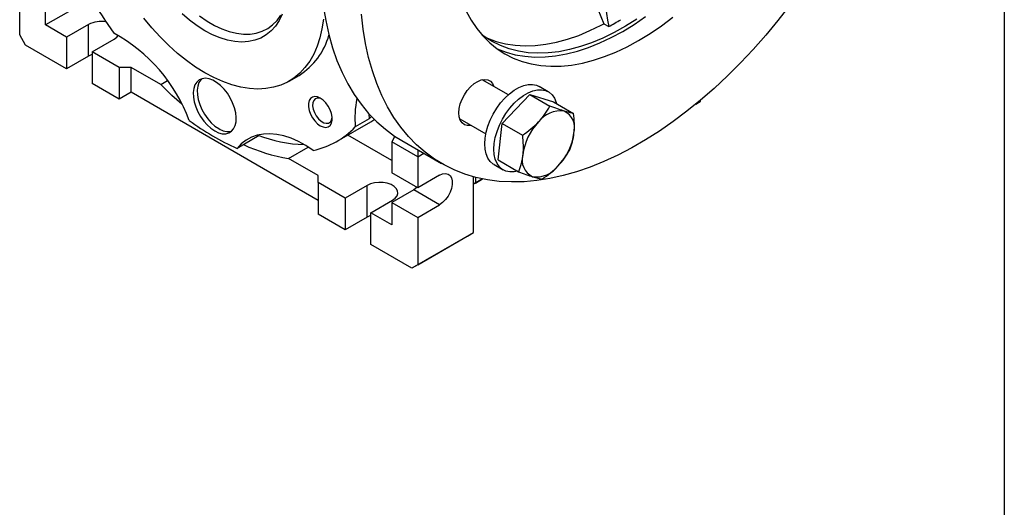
# Model space of a CAD drawing. Header units: millimetres. Extents: x 19 to 819, y 19 to 629.
# Tile 5 of 7: x 644 to 819, y 375 to 462. Entities that reach past the tile are written whole.
import ezdxf

# ---------------------------------------------------------------- set-up
doc = ezdxf.new("R2010")
doc.units = ezdxf.units.MM
doc.header["$LTSCALE"] = 3
doc.linetypes.add('SLD-Solid', pattern=[0])
doc.layers.add('TEXT', color=140, linetype='SLD-Solid', lineweight=25)

msp = doc.modelspace()

# ---------------------------------------------------------------- linework, layer by layer
for p, q in [((644.228, 459.078), (644.228, 467.489)), ((656.985, 465.546), (648.824, 460.834)), ((648.824, 460.834), (648.824, 464.835)), ((652.571, 458.671), (648.824, 460.834)), ((656.46, 460.916), (652.571, 458.671)), ((656.46, 455.282), (656.46, 460.916)), ((747.995, 461.043), (748.874, 460.536)), ((645.288, 457.241), (644.228, 459.078)), ((652.571, 458.671), (652.571, 453.037)), ((657.097, 456.058), (660.986, 458.303)), ((652.571, 453.037), (645.288, 457.241)), ((656.46, 455.282), (652.571, 453.037)), ((661.905, 453.282), (657.097, 456.058)), ((657.097, 456.058), (657.097, 450.424)), ((664.026, 453.282), (661.905, 453.282)), ((661.905, 453.282), (661.905, 447.648)), ((664.026, 448.873), (664.026, 453.282)), ((669.277, 450.251), (664.026, 453.282)), ((692.107, 450.86), (693.875, 451.881)), ((661.905, 447.648), (657.097, 450.424)), ((669.277, 450.251), (670.473, 450.942)), ((731.039, 448.434), (726.402, 451.112)), ((738.13, 448.96), (736.503, 449.899)), ((664.026, 448.873), (661.905, 447.648)), ((664.027, 448.873), (661.905, 447.648)), ((697.261, 429.687), (664.026, 448.873)), ((729.922, 443.338), (734.828, 448.51)), ((734.828, 448.51), (738.433, 446.428)), ((734.828, 448.51), (739.035, 447.203)), ((739.035, 447.203), (742.641, 445.122)), ((765.143, 447.24), (764.363, 446.79)), ((764.364, 446.79), (765.143, 447.24)), ((765.143, 447.437), (765.143, 447.24)), ((706.275, 445.056), (706.329, 444.143)), ((706.727, 444.568), (706.329, 444.143)), ((700.624, 440.189), (706.634, 443.659)), ((706.329, 444.143), (703.854, 442.714)), ((722.402, 444.183), (727.039, 441.506)), ((729.225, 436.86), (729.922, 443.338)), ((729.922, 443.338), (733.528, 441.256)), ((686.784, 441.193), (682.834, 438.912)), ((710.342, 436.75), (702.505, 441.275)), ((710.897, 441.061), (710.342, 440.1)), ((692.01, 437.128), (695.505, 439.146)), ((714.938, 437.446), (710.342, 440.1)), ((710.342, 440.1), (710.342, 434.547)), ((712.114, 440.307), (719.185, 436.225)), ((714.938, 438.677), (714.938, 437.446)), ((714.938, 437.446), (716.004, 438.062)), ((714.938, 437.446), (714.938, 431.894)), ((697.261, 434.097), (692.01, 437.128)), ((728.504, 436.042), (730.13, 435.103)), ((729.225, 436.86), (732.831, 434.778)), ((697.261, 432.872), (697.261, 434.097)), ((714.938, 431.894), (710.342, 434.547)), ((718.827, 434.139), (714.938, 431.894)), ((724.838, 423.973), (724.838, 433.879)), ((702.069, 430.096), (697.261, 432.872)), ((697.261, 432.872), (697.261, 427.238)), ((705.958, 432.342), (702.069, 430.096)), ((705.958, 426.707), (705.958, 432.342)), ((726.474, 433.49), (724.838, 432.545)), ((725.191, 432.75), (724.838, 432.546)), ((725.191, 433.785), (725.191, 432.75)), ((725.191, 432.75), (726.474, 433.49)), ((714.231, 431.567), (710.342, 429.321)), ((718.827, 428.913), (714.231, 431.567)), ((702.069, 430.096), (702.069, 424.462)), ((706.594, 427.484), (710.483, 429.729)), ((710.342, 429.321), (714.938, 426.668)), ((710.342, 429.321), (710.342, 425.32)), ((714.938, 426.668), (718.827, 428.913)), ((702.069, 424.462), (697.261, 427.238)), ((710.342, 425.32), (706.594, 427.484)), ((706.594, 421.85), (706.594, 427.484)), ((705.958, 426.707), (702.069, 424.462)), ((714.938, 426.668), (714.938, 418.258)), ((723.777, 423.36), (713.878, 417.645)), ((714.938, 418.258), (724.838, 423.973)), ((723.777, 423.36), (724.838, 423.973)), ((713.878, 417.645), (706.594, 421.85)), ((714.938, 418.258), (713.878, 417.645))]:
    msp.add_line(p, q)
at = {"flags": 128}
for points in [[(697.614, 472.357), (697.676, 469.543), (697.86, 466.807), (698.167, 464.157), (698.595, 461.598), (699.145, 459.136), (699.813, 456.778), (700.599, 454.531), (701.501, 452.398), (702.516, 450.386), (703.642, 448.5), (704.876, 446.745), (706.215, 445.123), (707.655, 443.641), (709.194, 442.301), (710.827, 441.107), (712.114, 440.307)], [(743.222, 472.974), (745.895, 466.293), (747.995, 461.043)], [(781.037, 464.338), (778.931, 461.636), (776.764, 459.022), (774.54, 456.501), (772.266, 454.081), (769.947, 451.768), (767.589, 449.566), (765.197, 447.482), (762.778, 445.521), (760.337, 443.688), (757.882, 441.986), (755.417, 440.421), (752.949, 438.996), (750.484, 437.715), (748.028, 436.582), (745.587, 435.597), (743.168, 434.766), (740.777, 434.088), (738.418, 433.567), (736.099, 433.203), (733.825, 432.997), (731.601, 432.95), (729.434, 433.062), (727.328, 433.332), (725.289, 433.76), (723.321, 434.345), (721.431, 435.086), (719.622, 435.98), (717.898, 437.025), (716.265, 438.219), (714.727, 439.559), (713.286, 441.041), (711.947, 442.663), (710.713, 444.418), (709.587, 446.304), (708.572, 448.316), (707.67, 450.449), (706.884, 452.696), (706.216, 455.054), (705.667, 457.515), (705.238, 460.075), (704.931, 462.725)], [(698.181, 461.867), (697.933, 460.156), (697.563, 458.542), (697.073, 457.036), (696.465, 455.646), (695.744, 454.381), (694.914, 453.247), (693.979, 452.252), (692.945, 451.401), (691.818, 450.7), (690.605, 450.151), (689.312, 449.76), (687.948, 449.527), (686.521, 449.455), (685.038, 449.543), (683.508, 449.792), (681.941, 450.199), (680.346, 450.763), (678.732, 451.48), (677.108, 452.345), (675.484, 453.355), (673.87, 454.502), (672.274, 455.78), (670.708, 457.182), (669.178, 458.699), (667.695, 460.323), (666.268, 462.043)], [(690.866, 462.744), (690.316, 461.622), (689.653, 460.63), (688.882, 459.777), (688.012, 459.069), (687.048, 458.512), (686, 458.112), (684.875, 457.872), (683.685, 457.793), (682.438, 457.877), (681.146, 458.123), (679.819, 458.529), (678.469, 459.09), (677.108, 459.804), (675.747, 460.662), (674.397, 461.659), (673.07, 462.785)], [(676.186, 462.429), (677.506, 461.524), (678.832, 460.758), (680.151, 460.14), (681.454, 459.673), (682.728, 459.363), (683.961, 459.212), (685.144, 459.221), (686.265, 459.39), (687.315, 459.718), (688.285, 460.202), (689.166, 460.838), (689.95, 461.619), (690.631, 462.54)], [(723.554, 463.249), (724.442, 461.655), (725.439, 460.19), (726.541, 458.859), (727.743, 457.666), (729.042, 456.616), (730.433, 455.713), (731.91, 454.96), (733.469, 454.359), (735.103, 453.914), (736.806, 453.626), (738.574, 453.495), (740.398, 453.522), (742.272, 453.708), (744.19, 454.051), (746.145, 454.55), (748.128, 455.203), (750.134, 456.009), (752.155, 456.963), (754.183, 458.063), (756.211, 459.305), (758.231, 460.683), (760.237, 462.194)], [(753.872, 461.873), (751.858, 460.604), (749.842, 459.475), (747.832, 458.492), (745.835, 457.658), (743.858, 456.975), (741.909, 456.447), (739.995, 456.075), (738.124, 455.861), (736.302, 455.806), (734.535, 455.909), (732.832, 456.171), (731.197, 456.59), (729.637, 457.165), (728.158, 457.893), (726.765, 458.773), (726.333, 459.09)], [(729.062, 456.601), (729.082, 456.592), (730.64, 455.992), (732.274, 455.547), (733.978, 455.259), (735.745, 455.128), (737.569, 455.155), (739.444, 455.341), (741.362, 455.684), (743.316, 456.183), (745.3, 456.836), (747.306, 457.642), (749.326, 458.596), (751.354, 459.696), (753.382, 460.937), (755.403, 462.316)], [(726.86, 458.706), (727.339, 458.491), (728.899, 457.916), (730.534, 457.497), (732.237, 457.236), (734.004, 457.132), (735.826, 457.188), (737.697, 457.402), (739.611, 457.774), (741.56, 458.302), (743.537, 458.985), (745.534, 459.819), (747.544, 460.802), (747.996, 461.043)], [(660.986, 458.303), (661.462, 458.654), (661.731, 458.979)], [(657.097, 455.566), (657.068, 455.556), (656.46, 455.282)], [(678.876, 442.016), (679.558, 441.693), (680.217, 441.522), (680.834, 441.509), (681.388, 441.654), (681.861, 441.953), (682.238, 442.395), (682.507, 442.966), (682.66, 443.649), (682.69, 444.421), (682.598, 445.257), (682.387, 446.131), (682.062, 447.015), (681.636, 447.879), (681.12, 448.697), (680.532, 449.441), (679.892, 450.089), (679.218, 450.619), (678.533, 451.014), (677.86, 451.262), (677.219, 451.354), (676.631, 451.288), (676.116, 451.066), (675.689, 450.694), (675.365, 450.185), (675.153, 449.555), (675.061, 448.825), (675.092, 448.018), (675.244, 447.159), (675.513, 446.277), (675.89, 445.399), (676.363, 444.555), (676.917, 443.771), (677.534, 443.072), (678.194, 442.48), (678.876, 442.016)], [(673.044, 446.749), (671.278, 448.319), (669.277, 450.251)], [(676.553, 451.266), (676.396, 451.102), (676.072, 450.593), (675.86, 449.964), (675.768, 449.233), (675.799, 448.426), (675.951, 447.567), (676.22, 446.685), (676.598, 445.808), (677.071, 444.963), (677.624, 444.179), (678.241, 443.48), (678.901, 442.889), (679.583, 442.424)], [(722.251, 445.215), (722.316, 445.993), (722.509, 446.813), (722.821, 447.644), (723.24, 448.45), (723.749, 449.199), (724.327, 449.86), (724.951, 450.406), (725.594, 450.815), (726.23, 451.07), (726.834, 451.16), (727.38, 451.082), (727.847, 450.84), (728.215, 450.442), (728.463, 449.921)], [(728.504, 436.042), (728.357, 436.133), (727.83, 436.592), (727.407, 437.194), (727.098, 437.924), (726.91, 438.768), (726.847, 439.705), (726.91, 440.715), (727.098, 441.775), (727.407, 442.862), (727.83, 443.952), (728.357, 445.02), (728.977, 446.041), (729.675, 446.995), (730.437, 447.858), (731.245, 448.612), (732.081, 449.24), (732.926, 449.728), (733.762, 450.066), (734.57, 450.244), (735.332, 450.26), (736.031, 450.114), (736.503, 449.899)], [(697.626, 447.836), (697.118, 448.058), (696.64, 448.124), (696.219, 448.032), (695.88, 447.785), (695.642, 447.4), (695.52, 446.897), (695.52, 446.306), (695.642, 445.662), (695.88, 445.002), (696.219, 444.365), (696.64, 443.786), (697.118, 443.301), (697.626, 442.936), (698.133, 442.715), (698.612, 442.648), (699.032, 442.74), (699.372, 442.987), (699.609, 443.372), (699.732, 443.875), (699.732, 444.466), (699.609, 445.11), (699.372, 445.77), (699.032, 446.408), (698.612, 446.986), (698.133, 447.471), (697.626, 447.836)], [(697.827, 447.708), (697.54, 447.811), (697.105, 447.844), (696.738, 447.711), (696.465, 447.422), (696.307, 446.998), (696.274, 446.471), (696.371, 445.88), (696.588, 445.269), (696.912, 444.683), (697.316, 444.166), (697.772, 443.755), (698.245, 443.482), (698.701, 443.366), (699.106, 443.417), (699.429, 443.63), (699.647, 443.989), (699.738, 444.399)], [(732.662, 434.875), (732.063, 434.758), (731.302, 434.741), (730.603, 434.888), (729.983, 435.194), (729.456, 435.653), (729.033, 436.255), (728.724, 436.985), (728.536, 437.829), (728.473, 438.766), (728.536, 439.776), (728.724, 440.836), (729.033, 441.923), (729.456, 443.013), (729.983, 444.081), (730.603, 445.103), (731.302, 446.056), (732.063, 446.919), (732.871, 447.673), (733.707, 448.301), (734.553, 448.79), (735.389, 449.127), (736.197, 449.305), (736.958, 449.321), (737.657, 449.175), (738.277, 448.868), (738.804, 448.409), (739.227, 447.808), (739.536, 447.077), (739.593, 446.881)], [(724.464, 442.993), (724.327, 442.969), (723.749, 442.962), (723.24, 443.124), (722.821, 443.446), (722.509, 443.915), (722.316, 444.513), (722.251, 445.215)], [(706.634, 443.659), (707.144, 443.967), (707.25, 444.034)], [(696.387, 438.551), (695.072, 439.414), (693.753, 440.137), (692.444, 440.713), (691.155, 441.137), (689.897, 441.406), (688.682, 441.517), (687.519, 441.469), (686.42, 441.263), (685.393, 440.901), (684.448, 440.385), (683.592, 439.72), (682.834, 438.912)], [(718.827, 434.139), (719.369, 434.376), (719.879, 434.447), (720.328, 434.348), (720.689, 434.086), (720.943, 433.674), (721.074, 433.138), (721.074, 432.508), (720.943, 431.821), (720.689, 431.117), (720.328, 430.437), (719.879, 429.82), (719.369, 429.302), (718.827, 428.913)], [(710.483, 429.729), (710.959, 430.08), (711.276, 430.486), (711.415, 430.924), (711.368, 431.368), (711.139, 431.793), (710.74, 432.175), (710.194, 432.489), (709.534, 432.72), (708.797, 432.852), (708.027, 432.879), (707.269, 432.799), (706.565, 432.616), (705.958, 432.342)], [(714.796, 431.976), (714.773, 431.955), (714.231, 431.567)], [(706.594, 426.992), (706.565, 426.982), (705.958, 426.707)]]:
    msp.add_lwpolyline(points, dxfattribs=at)
for centre, radius, start, end in [((721.998, 502.754), 74.907, 204.04002, 215.38259), ((658.717, 456.557), 4.909, 80.30823, 117.36822), ((646.815, 433.566), 29.419, 20.53791, 61.33796), ((687.305, 462.29), 12.309, 302.25614, 344.61567), ((720.607, 444.295), 16.827, 168.12651, 185.39113), ((740.318, 440.685), 4.893, 82.60578, 143.36751), ((739.483, 442.535), 3.341, 344.55165, 63.99145), ((700.295, 478.338), 43.119, 233.03134, 246.11168), ((693.247, 452.963), 14.75, 282.2939, 315.98498), ((743.991, 436.364), 10.497, 136.38609, 172.24725), ((681.235, 444.854), 2.939, 235.78182, 283.18747), ((695.5, 463.871), 24.298, 248.32454, 268.31873), ((732.301, 443.062), 10.497, 316.38609, 352.24725), ((696.657, 466.566), 29.803, 244.86716, 261.02997), ((736.81, 436.89), 3.341, 164.55165, 243.99145), ((735.975, 438.74), 4.893, 262.60578, 323.36751)]:
    msp.add_arc(centre, radius, start, end)
for points in [[(745.775, 479.189), (746.808, 472.972), (747.842, 466.755), (748.875, 460.538)], [(748.876, 460.535), (749.578, 460.946), (750.285, 461.354), (750.997, 461.759)]]:
    msp.add_open_spline(points, degree=3)
for points, knots in [([(736.391, 443.605), (736.806, 444.043), (737.187, 444.509), (737.862, 445.455), (738.161, 445.938), (738.433, 446.428)], [0, 0, 0, 0, 0.5, 0.5, 1, 1, 1, 1]), ([(740.948, 445.538), (740.769, 445.593), (740.58, 445.655), (740.188, 445.786), (739.984, 445.857), (739.351, 446.082), (738.902, 446.249), (738.433, 446.428)], [0, 0, 0, 0, 0.25, 0.25, 0.5, 0.5, 1, 1, 1, 1]), ([(742.641, 445.122), (742.422, 445.156), (742.179, 445.204), (741.621, 445.339), (741.306, 445.427), (740.948, 445.538)], [0, 0, 0, 0, 0.5, 0.5, 1, 1, 1, 1]), ([(742.703, 441.646), (742.732, 441.921), (742.752, 442.202), (742.774, 442.77), (742.775, 443.057), (742.755, 443.928), (742.709, 444.521), (742.641, 445.122)], [0, 0, 0, 0, 0.25, 0.25, 0.5, 0.5, 1, 1, 1, 1]), ([(733.528, 441.256), (734.052, 441.605), (734.565, 441.975), (735.526, 442.756), (735.977, 443.168), (736.391, 443.605)], [0, 0, 0, 0, 0.5, 0.5, 1, 1, 1, 1]), ([(733.528, 441.256), (733.597, 440.654), (733.642, 440.061), (733.669, 438.899), (733.649, 438.332), (733.59, 437.78)], [0, 0, 0, 0, 0.5, 0.5, 1, 1, 1, 1]), ([(741.943, 438.644), (742.126, 439.101), (742.287, 439.575), (742.546, 440.571), (742.643, 441.094), (742.703, 441.646)], [0, 0, 0, 0, 0.5, 0.5, 1, 1, 1, 1]), ([(733.59, 437.78), (733.56, 437.505), (733.521, 437.235), (733.425, 436.71), (733.368, 436.455), (733.173, 435.708), (733.013, 435.234), (732.831, 434.778)], [0, 0, 0, 0, 0.25, 0.25, 0.5, 0.5, 1, 1, 1, 1]), ([(739.901, 435.821), (740.317, 436.258), (740.697, 436.725), (741.372, 437.671), (741.671, 438.154), (741.943, 438.644)], [0, 0, 0, 0, 0.5, 0.5, 1, 1, 1, 1]), ([(737.038, 433.472), (737.562, 433.821), (738.075, 434.191), (739.036, 434.971), (739.487, 435.383), (739.901, 435.821)], [0, 0, 0, 0, 0.5, 0.5, 1, 1, 1, 1]), ([(732.831, 434.778), (733.3, 434.599), (733.75, 434.432), (734.594, 434.132), (734.987, 433.999), (735.345, 433.888)], [0, 0, 0, 0, 0.5, 0.5, 1, 1, 1, 1]), ([(735.345, 433.888), (735.524, 433.832), (735.693, 433.782), (736.011, 433.694), (736.159, 433.655), (736.577, 433.554), (736.82, 433.506), (737.038, 433.472)], [0, 0, 0, 0, 0.25, 0.25, 0.5, 0.5, 1, 1, 1, 1])]:
    msp.add_open_spline(points, degree=3, knots=knots)
at = {"layer": 'TEXT'}
msp.add_line((819.15, 628.65), (819.15, 19.05), dxfattribs=at)

doc.saveas('drawing.dxf')
